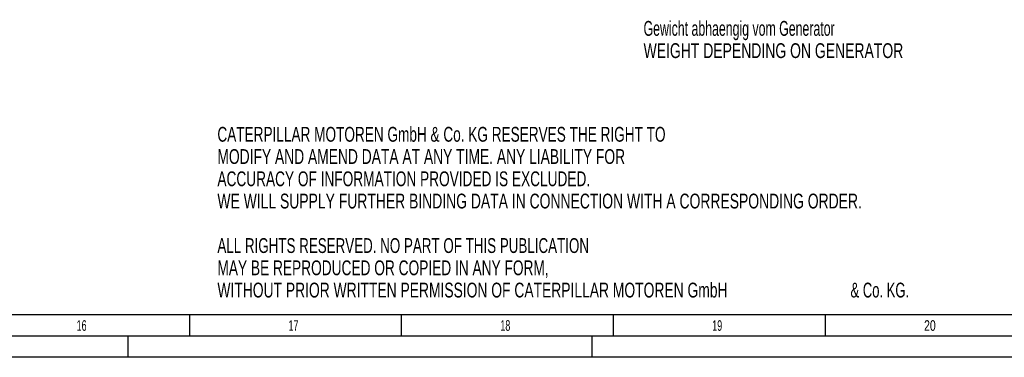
# Model space of a CAD drawing. Header units: millimetres. Extents: x 0 to 1189, y 0 to 841.
# Tile 98 of 193: x 754 to 987, y 0 to 80. Entities that reach past the tile are written whole.
import ezdxf

# ---------------------------------------------------------------- set-up
doc = ezdxf.new("R2010")
doc.units = ezdxf.units.MM
doc.header["$LTSCALE"] = 65.395
doc.layers.get('0').update_dxf_attribs({"linetype": 'CONTINUOUS'})
doc.styles.get("Standard").update_dxf_attribs({"font": 'txt', "width": 0.6})
doc.styles.add('TEXTSTYLE_2', font='txt')

msp = doc.modelspace()

# ---------------------------------------------------------------- linework, layer by layer
at = {"color": 5, "linetype": 'CONTINUOUS'}
for p, q in [((1179, 10), (10, 10)), ((794.5, 5), (794.5, 10)), ((844.5, 5), (844.5, 10)), ((894.5, 5), (894.5, 10)), ((944.5, 5), (944.5, 10)), ((780, 0), (780, 5)), ((889.5, 0), (889.5, 5)), ((1189, 0), (0, 0))]:
    msp.add_line(p, q, dxfattribs=at)
at = {"color": 6, "linetype": 'CONTINUOUS'}
msp.add_line((1184, 5), (5, 5), dxfattribs=at)

# ---------------------------------------------------------------- texts
at = {"color": 2, "linetype": 'CONTINUOUS'}
for s, width, p in [('Gewicht abhaengig vom Generator', 0.621352, (901.60093, 75.84327)), ('WEIGHT DEPENDING ON GENERATOR', 0.703612, (901.60093, 70.59327)), ('CATERPILLAR MOTOREN GmbH & Co. KG RESERVES THE RIGHT TO ', 0.685799, (801.02989, 50.85947)), ('MODIFY AND AMEND DATA AT ANY TIME. ANY LIABILITY FOR ', 0.696765, (801.02989, 45.60947)), ('ACCURACY OF INFORMATION PROVIDED IS EXCLUDED. ', 0.688923, (801.02989, 40.35947)), ('WE WILL SUPPLY FURTHER BINDING DATA IN CONNECTION WITH A CORRESPONDING ORDER.', 0.701299, (801.02989, 35.10947)), ('ALL RIGHTS RESERVED. NO PART OF THIS PUBLICATION ', 0.674441, (801.02989, 24.60947)), ('MAY BE REPRODUCED OR COPIED IN ANY FORM, ', 0.691057, (801.02989, 19.35947)), ('WITHOUT PRIOR WRITTEN PERMISSION OF CATERPILLAR MOTOREN GmbH ', 0.698283, (801.02989, 14.10947)), ('& Co. KG.', 0.656085, (950.44656, 14.10947))]:
    msp.add_text(s, height=3.5, dxfattribs=dict(at, width=width)).set_placement(p)
at = {"color": 5, "linetype": 'CONTINUOUS', "style": 'TEXTSTYLE_2'}
for s, width, p in [('16', 0.630952, (767.806, 6.248)), ('17', 0.630952, (817.806, 6.248)), ('18', 0.630952, (867.806, 6.248)), ('19', 0.630952, (917.806, 6.248)), ('20', 0.738095, (967.806, 6.248))]:
    msp.add_text(s, height=2.50001, dxfattribs=dict(at, width=width)).set_placement(p)

doc.saveas('drawing.dxf')
